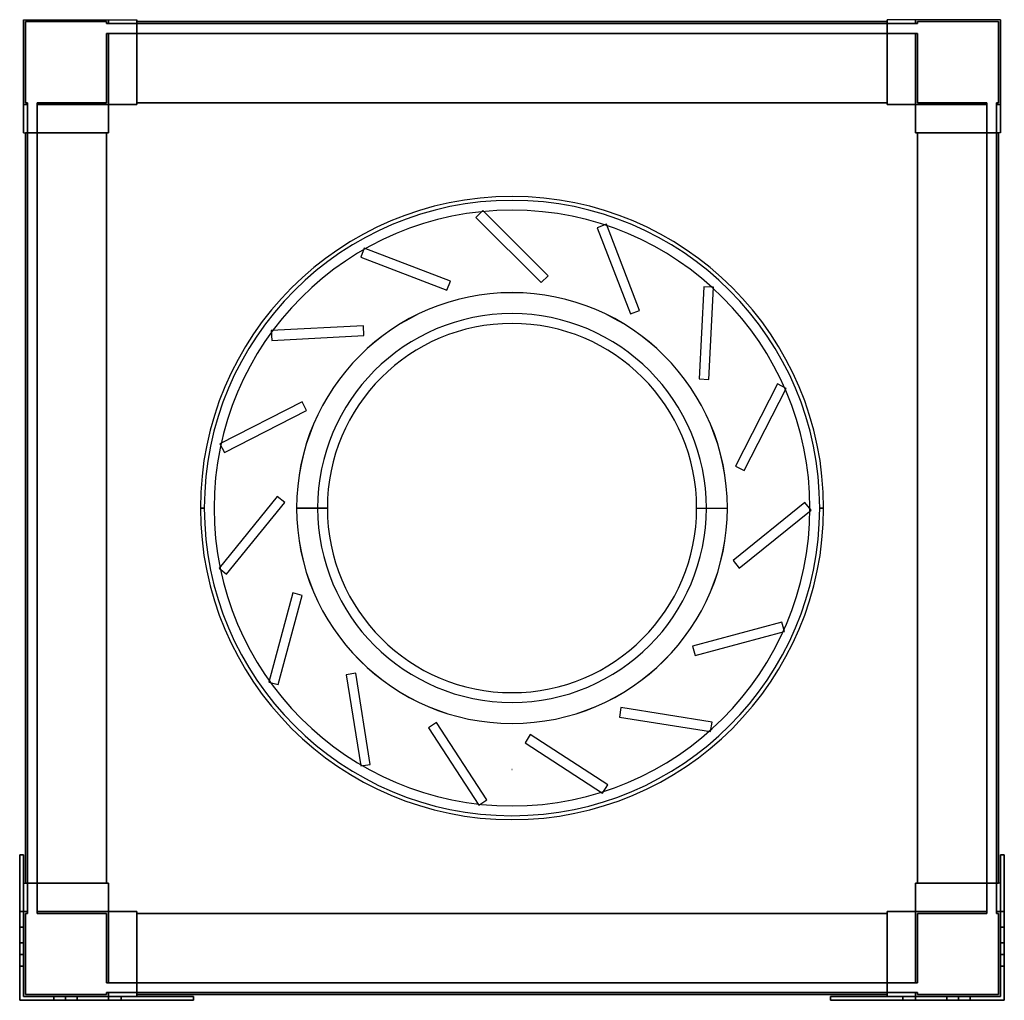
# Model space of a CAD drawing. Header units: millimetres. Extents: x -252 to 252, y -252 to 250.
import ezdxf

# ---------------------------------------------------------------- set-up
doc = ezdxf.new("R2010")
doc.units = ezdxf.units.MM
doc.layers.add('MAIN-1', color=7, linetype='Continuous')

msp = doc.modelspace()

# ---------------------------------------------------------------- linework, layer by layer
at = {"layer": 'MAIN-1'}
for p, q in [((-250, 250), (-250, 206.5)), ((-250, 250), (-206.5, 250)), ((-250, 250), (-206.5, 250)), ((-250, 206.5), (-250, 250)), ((-250, 250), (-250, 250)), ((-250, 250), (-250, 192)), ((-250, 250), (-192, 250)), ((-250, 192), (-250, 250)), ((-250, 250), (-250, 250)), ((-250, 250), (-192, 250)), ((-249, 249), (-207.5, 249)), ((-249, 249), (-249, 249)), ((-207.5, 249), (-249, 249)), ((-249, 207.5), (-249, 249)), ((-249, 249), (-249, 207.5)), ((-207.5, 248), (-207.5, 249)), ((-207.5, 249), (-207.5, 248)), ((-207.5, 249), (-207.5, 249)), ((-207.5, 248), (-206.5, 248)), ((-207.5, 248), (-207.5, 248)), ((-206.5, 248), (-207.5, 248)), ((-206.5, 248), (-206.5, 250)), ((-206.5, 250), (-192, 250)), ((-206.5, 248), (-206.5, 250)), ((-206.5, 250), (-206.5, 248)), ((-206.5, 250), (-206.5, 250)), ((-206.5, 250), (-206.5, 248)), ((-206.5, 250), (-192, 250)), ((-206.5, 250), (-206.5, 250)), ((-206.5, 248), (-192, 248)), ((-206.5, 248), (-206.5, 248)), ((-206.5, 248), (-206.5, 248)), ((-192, 248), (-206.5, 248)), ((-192, 248), (-192, 250)), ((-192, 250), (-192, 250)), ((-192, 250), (-192, 206.5)), ((-192, 206.5), (-192, 250)), ((-192, 250), (-192, 250)), ((-192, 250), (-192, 248)), ((-192, 249), (-192, 207.5)), ((-192, 249), (-192, 249)), ((-192, 248), (-192, 249)), ((-192, 249), (-192, 248)), ((-192, 249), (-192, 249)), ((-192, 207.5), (-192, 249)), ((-192, 249), (192, 249)), ((-192, 249), (192, 249)), ((192, 249), (-192, 249)), ((192, 249), (-192, 249)), ((-192, 248), (-192, 248)), ((-192, 248), (192, 248)), ((-192, 248), (-192, 248)), ((192, 248), (-192, 248)), ((192, 206.5), (192, 250)), ((192, 250), (192, 250)), ((192, 250), (192, 248)), ((192, 248), (192, 250)), ((192, 250), (192, 250)), ((192, 250), (192, 206.5)), ((206.5, 250), (192, 250)), ((206.5, 250), (192, 250)), ((250, 250), (192, 250)), ((250, 250), (192, 250)), ((192, 248), (192, 249)), ((192, 249), (192, 249)), ((192, 249), (192, 207.5)), ((192, 249), (192, 248)), ((192, 207.5), (192, 249)), ((192, 249), (192, 249)), ((192, 248), (192, 248)), ((206.5, 248), (192, 248)), ((192, 248), (206.5, 248)), ((192, 248), (192, 248)), ((206.5, 250), (206.5, 248)), ((206.5, 248), (206.5, 250)), ((206.5, 250), (206.5, 250)), ((250, 250), (206.5, 250)), ((206.5, 250), (206.5, 248)), ((250, 250), (206.5, 250)), ((206.5, 248), (206.5, 250)), ((206.5, 250), (206.5, 250)), ((206.5, 248), (206.5, 248)), ((207.5, 248), (206.5, 248)), ((206.5, 248), (207.5, 248)), ((206.5, 248), (206.5, 248)), ((207.5, 248), (207.5, 249)), ((207.5, 249), (249, 249)), ((207.5, 249), (207.5, 248)), ((207.5, 249), (207.5, 249)), ((249, 249), (207.5, 249)), ((207.5, 248), (207.5, 248)), ((249, 249), (249, 207.5)), ((249, 207.5), (249, 249)), ((249, 249), (249, 249)), ((250, 250), (250, 206.5)), ((250, 206.5), (250, 250)), ((250, 250), (250, 250)), ((250, 250), (250, 192)), ((250, 192), (250, 250)), ((250, 250), (250, 250)), ((-207.5, 243), (-206.5, 243)), ((-207.5, 243), (-207.5, 243)), ((-206.5, 243), (-207.5, 243)), ((-207.5, 243), (-207.5, 207.5)), ((-207.5, 207.5), (-207.5, 243)), ((-206.5, 243), (-192, 243)), ((-206.5, 243), (-206.5, 243)), ((-206.5, 243), (-206.5, 243)), ((-192, 243), (-206.5, 243)), ((-206.5, 206.5), (-206.5, 243)), ((-206.5, 243), (-206.5, 206.5)), ((-206.5, 206.5), (-206.5, 243)), ((-206.5, 243), (-206.5, 206.5)), ((-192, 206.5), (-192, 243)), ((-192, 243), (-192, 243)), ((-192, 207.5), (-192, 243)), ((-192, 243), (-192, 207.5)), ((-192, 243), (-192, 243)), ((-192, 243), (-192, 206.5)), ((-192, 243), (192, 243)), ((192, 243), (-192, 243)), ((192, 207.5), (192, 243)), ((192, 243), (192, 243)), ((192, 243), (192, 206.5)), ((192, 206.5), (192, 243)), ((192, 243), (192, 243)), ((192, 243), (192, 207.5)), ((192, 243), (206.5, 243)), ((206.5, 243), (192, 243)), ((206.5, 243), (206.5, 243)), ((206.5, 243), (206.5, 243)), ((207.5, 243), (206.5, 243)), ((206.5, 243), (207.5, 243)), ((206.5, 243), (206.5, 206.5)), ((206.5, 206.5), (206.5, 243)), ((206.5, 243), (206.5, 206.5)), ((206.5, 206.5), (206.5, 243)), ((207.5, 243), (207.5, 243)), ((207.5, 207.5), (207.5, 243)), ((207.5, 243), (207.5, 207.5)), ((-249, 207.5), (-249, 207.5)), ((-248, 207.5), (-249, 207.5)), ((-249, 207.5), (-248, 207.5)), ((-248, 207.5), (-248, 207.5)), ((-248, 206.5), (-248, 207.5)), ((-248, 207.5), (-248, 206.5)), ((-207.5, 207.5), (-243, 207.5)), ((-243, 206.5), (-243, 207.5)), ((-243, 207.5), (-243, 206.5)), ((-243, 207.5), (-207.5, 207.5)), ((-243, 207.5), (-243, 207.5)), ((-207.5, 207.5), (-207.5, 207.5)), ((-192, 207.5), (192, 207.5)), ((-192, 206.5), (-192, 207.5)), ((-192, 207.5), (-192, 206.5)), ((192, 207.5), (-192, 207.5)), ((-192, 207.5), (-192, 207.5)), ((-192, 207.5), (-192, 207.5)), ((192, 207.5), (-192, 207.5)), ((-192, 207.5), (192, 207.5)), ((-192, 207.5), (-192, 206.5)), ((192, 207.5), (-192, 207.5)), ((-192, 207.5), (192, 207.5)), ((-192, 206.5), (-192, 207.5)), ((-192, 207.5), (-192, 207.5)), ((192, 207.5), (-192, 207.5)), ((-192, 207.5), (-192, 207.5)), ((-192, 207.5), (192, 207.5)), ((192, 207.5), (192, 206.5)), ((192, 206.5), (192, 207.5)), ((192, 207.5), (192, 207.5)), ((192, 207.5), (192, 207.5)), ((192, 206.5), (192, 207.5)), ((192, 207.5), (192, 206.5)), ((192, 207.5), (192, 207.5)), ((192, 207.5), (192, 207.5)), ((243, 207.5), (207.5, 207.5)), ((207.5, 207.5), (207.5, 207.5)), ((207.5, 207.5), (243, 207.5)), ((243, 207.5), (243, 206.5)), ((243, 206.5), (243, 207.5)), ((243, 207.5), (243, 207.5)), ((249, 207.5), (248, 207.5)), ((248, 206.5), (248, 207.5)), ((248, 207.5), (248, 206.5)), ((248, 207.5), (249, 207.5)), ((248, 207.5), (248, 207.5)), ((249, 207.5), (249, 207.5)), ((-250, 206.5), (-248, 206.5)), ((-248, 206.5), (-250, 206.5)), ((-250, 192), (-250, 206.5)), ((-250, 206.5), (-248, 206.5)), ((-250, 206.5), (-250, 206.5)), ((-248, 206.5), (-250, 206.5)), ((-250, 206.5), (-250, 206.5)), ((-250, 206.5), (-250, 192)), ((-248, 192), (-248, 206.5)), ((-248, 206.5), (-248, 206.5)), ((-248, 206.5), (-248, 206.5)), ((-248, 206.5), (-248, 192)), ((-243, 206.5), (-206.5, 206.5)), ((-243, 206.5), (-206.5, 206.5)), ((-243, 192), (-243, 206.5)), ((-243, 206.5), (-243, 206.5)), ((-243, 206.5), (-243, 206.5)), ((-243, 206.5), (-243, 192)), ((-206.5, 206.5), (-243, 206.5)), ((-206.5, 206.5), (-243, 206.5)), ((-206.5, 206.5), (-192, 206.5)), ((-206.5, 192), (-206.5, 206.5)), ((-206.5, 206.5), (-206.5, 192)), ((-192, 206.5), (-206.5, 206.5)), ((-206.5, 206.5), (-206.5, 206.5)), ((-206.5, 192), (-206.5, 206.5)), ((-206.5, 206.5), (-206.5, 206.5)), ((-206.5, 206.5), (-206.5, 192)), ((-206.5, 206.5), (-192, 206.5)), ((-206.5, 206.5), (-192, 206.5)), ((-206.5, 206.5), (-206.5, 192)), ((-192, 206.5), (-206.5, 206.5)), ((-206.5, 206.5), (-192, 206.5)), ((-206.5, 192), (-206.5, 206.5)), ((-206.5, 206.5), (-206.5, 206.5)), ((-206.5, 206.5), (-206.5, 192)), ((-206.5, 206.5), (-192, 206.5)), ((-206.5, 206.5), (-206.5, 206.5)), ((-206.5, 206.5), (-206.5, 206.5)), ((-206.5, 206.5), (-206.5, 206.5)), ((-206.5, 206.5), (-192, 206.5)), ((-206.5, 192), (-206.5, 206.5)), ((-192, 206.5), (-192, 206.5)), ((-192, 206.5), (-192, 206.5)), ((-192, 206.5), (-192, 206.5)), ((-192, 206.5), (-192, 206.5)), ((192, 206.5), (206.5, 206.5)), ((206.5, 206.5), (192, 206.5)), ((192, 206.5), (192, 206.5)), ((192, 206.5), (192, 206.5)), ((206.5, 206.5), (192, 206.5)), ((206.5, 206.5), (192, 206.5)), ((206.5, 206.5), (192, 206.5)), ((192, 206.5), (206.5, 206.5)), ((192, 206.5), (192, 206.5)), ((206.5, 206.5), (192, 206.5)), ((192, 206.5), (192, 206.5)), ((206.5, 206.5), (192, 206.5)), ((206.5, 206.5), (206.5, 192)), ((206.5, 192), (206.5, 206.5)), ((206.5, 206.5), (206.5, 206.5)), ((206.5, 206.5), (206.5, 206.5)), ((206.5, 206.5), (206.5, 192)), ((206.5, 192), (206.5, 206.5)), ((206.5, 192), (206.5, 206.5)), ((206.5, 206.5), (206.5, 192)), ((206.5, 206.5), (206.5, 206.5)), ((206.5, 192), (206.5, 206.5)), ((206.5, 206.5), (206.5, 206.5)), ((243, 206.5), (206.5, 206.5)), ((243, 206.5), (206.5, 206.5)), ((206.5, 206.5), (206.5, 206.5)), ((206.5, 206.5), (243, 206.5)), ((206.5, 206.5), (243, 206.5)), ((206.5, 206.5), (206.5, 206.5)), ((206.5, 206.5), (206.5, 192)), ((243, 192), (243, 206.5)), ((243, 206.5), (243, 206.5)), ((243, 206.5), (243, 206.5)), ((243, 206.5), (243, 192)), ((250, 206.5), (248, 206.5)), ((250, 206.5), (248, 206.5)), ((248, 192), (248, 206.5)), ((248, 206.5), (248, 206.5)), ((248, 206.5), (248, 206.5)), ((248, 206.5), (248, 192)), ((248, 206.5), (250, 206.5)), ((248, 206.5), (250, 206.5)), ((250, 192), (250, 206.5)), ((250, 206.5), (250, 206.5)), ((250, 206.5), (250, 206.5)), ((250, 206.5), (250, 192)), ((-250, 192), (-206.5, 192)), ((-250, 192), (-250, 192)), ((-250, 192), (-248, 192)), ((-250, 192), (-248, 192)), ((-250, 192), (-250, 192)), ((-250, 192), (-206.5, 192)), ((-248, 192), (-249, 192)), ((-249, 192), (-249, 192)), ((-249, 192), (-207.5, 192)), ((-249, 192), (-249, -192)), ((-207.5, 192), (-249, 192)), ((-249, -192), (-249, 192)), ((-249, 192), (-249, 192)), ((-249, 192), (-248, 192)), ((-249, 192), (-249, -192)), ((-249, -192), (-249, 192)), ((-248, 192), (-248, 192)), ((-248, 192), (-248, -192)), ((-248, 192), (-248, 192)), ((-248, -192), (-248, 192)), ((-207.5, 192), (-243, 192)), ((-243, 192), (-243, 192)), ((-243, 192), (-206.5, 192)), ((-243, 192), (-206.5, 192)), ((-243, 192), (-243, 192)), ((-243, 192), (-207.5, 192)), ((-243, -192), (-243, 192)), ((-243, 192), (-243, -192)), ((-207.5, 192), (-206.5, 192)), ((-207.5, -192), (-207.5, 192)), ((-207.5, 192), (-207.5, -192)), ((-206.5, 192), (-207.5, 192)), ((-207.5, 192), (-207.5, 192)), ((-207.5, 192), (-207.5, 192)), ((-207.5, -192), (-207.5, 192)), ((-207.5, 192), (-207.5, -192)), ((-207.5, 192), (-207.5, -192)), ((-206.5, 192), (-207.5, 192)), ((-207.5, 192), (-206.5, 192)), ((-207.5, -192), (-207.5, 192)), ((-207.5, 192), (-207.5, 192)), ((-207.5, 192), (-207.5, -192)), ((-207.5, 192), (-207.5, 192)), ((-207.5, -192), (-207.5, 192)), ((-206.5, 192), (-206.5, 192)), ((-206.5, 192), (-206.5, 192)), ((-206.5, 192), (-206.5, 192)), ((-206.5, 192), (-206.5, 192)), ((206.5, 192), (207.5, 192)), ((207.5, 192), (206.5, 192)), ((206.5, 192), (206.5, 192)), ((206.5, 192), (206.5, 192)), ((243, 192), (206.5, 192)), ((250, 192), (206.5, 192)), ((207.5, 192), (206.5, 192)), ((206.5, 192), (207.5, 192)), ((206.5, 192), (206.5, 192)), ((243, 192), (206.5, 192)), ((206.5, 192), (206.5, 192)), ((250, 192), (206.5, 192)), ((207.5, 192), (207.5, -192)), ((207.5, -192), (207.5, 192)), ((207.5, 192), (207.5, 192)), ((243, 192), (207.5, 192)), ((207.5, 192), (207.5, 192)), ((207.5, 192), (249, 192)), ((207.5, 192), (207.5, -192)), ((207.5, -192), (207.5, 192)), ((207.5, 192), (207.5, -192)), ((207.5, 192), (207.5, 192)), ((207.5, 192), (243, 192)), ((207.5, -192), (207.5, 192)), ((207.5, -192), (207.5, 192)), ((207.5, 192), (207.5, -192)), ((249, 192), (207.5, 192)), ((207.5, 192), (207.5, 192)), ((243, 192), (243, 192)), ((243, 192), (243, 192)), ((243, -192), (243, 192)), ((243, 192), (243, -192)), ((249, 192), (248, 192)), ((248, 192), (248, 192)), ((250, 192), (248, 192)), ((248, 192), (248, -192)), ((248, -192), (248, 192)), ((248, 192), (249, 192)), ((248, 192), (248, 192)), ((250, 192), (248, 192)), ((249, 192), (249, 192)), ((249, 192), (249, -192)), ((249, -192), (249, 192)), ((249, 192), (249, -192)), ((249, -192), (249, 192)), ((249, 192), (249, 192)), ((250, 192), (250, 192)), ((250, 192), (250, 192)), ((-14.94, 152.35), (-18.47, 148.81)), ((-14.94, 152.35), (-18.47, 148.81)), ((18.47, 118.94), (-14.94, 152.35)), ((-14.94, 152.35), (-14.94, 152.35)), ((18.47, 118.94), (-14.94, 152.35)), ((-18.47, 148.81), (14.94, 115.4)), ((-18.47, 148.81), (-18.47, 148.81)), ((-18.47, 148.81), (14.94, 115.4)), ((48.32, 145.25), (43.65, 143.46)), ((48.32, 145.25), (43.65, 143.46)), ((43.65, 143.46), (60.58, 99.35)), ((43.65, 143.46), (43.65, 143.46)), ((43.65, 143.46), (60.58, 99.35)), ((65.25, 101.14), (48.32, 145.25)), ((48.32, 145.25), (48.32, 145.25)), ((65.25, 101.14), (48.32, 145.25)), ((-75.61, 133.1), (-77.4, 128.43)), ((-75.61, 133.1), (-77.4, 128.43)), ((-31.5, 116.17), (-75.61, 133.1)), ((-75.61, 133.1), (-75.61, 133.1)), ((-31.5, 116.17), (-75.61, 133.1)), ((-77.4, 128.43), (-33.29, 111.5)), ((-77.4, 128.43), (-77.4, 128.43)), ((-77.4, 128.43), (-33.29, 111.5)), ((-33.29, 111.5), (-31.5, 116.17)), ((-33.29, 111.5), (-31.5, 116.17)), ((-31.5, 116.17), (-31.5, 116.17)), ((14.94, 115.4), (18.47, 118.94)), ((14.94, 115.4), (18.47, 118.94)), ((18.47, 118.94), (18.47, 118.94)), ((-33.29, 111.5), (-33.29, 111.5)), ((14.94, 115.4), (14.94, 115.4)), ((98.23, 113.3), (95.76, 66.12)), ((98.23, 113.3), (95.76, 66.12)), ((103.22, 113.04), (98.23, 113.3)), ((98.23, 113.3), (98.23, 113.3)), ((103.22, 113.04), (98.23, 113.3)), ((100.75, 65.86), (103.22, 113.04)), ((100.75, 65.86), (103.22, 113.04)), ((103.22, 113.04), (103.22, 113.04)), ((0, 110.26), (0, 110.26)), ((0, 110.26), (0, 110.26)), ((60.58, 99.35), (65.25, 101.14)), ((60.58, 99.35), (65.25, 101.14)), ((65.25, 101.14), (65.25, 101.14)), ((60.58, 99.35), (60.58, 99.35)), ((-76.03, 93.31), (-123.21, 90.84)), ((-76.03, 93.31), (-123.21, 90.84)), ((-123.21, 90.84), (-122.95, 85.85)), ((-123.21, 90.84), (-123.21, 90.84)), ((-123.21, 90.84), (-122.95, 85.85)), ((-75.77, 88.32), (-76.03, 93.31)), ((-76.03, 93.31), (-76.03, 93.31)), ((-75.77, 88.32), (-76.03, 93.31)), ((-122.95, 85.85), (-75.77, 88.32)), ((-122.95, 85.85), (-75.77, 88.32)), ((-122.95, 85.85), (-122.95, 85.85)), ((-75.77, 88.32), (-75.77, 88.32)), ((95.76, 66.12), (100.75, 65.86)), ((95.76, 66.12), (95.76, 66.12)), ((95.76, 66.12), (100.75, 65.86)), ((100.75, 65.86), (100.75, 65.86)), ((135.82, 63.55), (114.37, 21.45)), ((135.82, 63.55), (114.37, 21.45)), ((118.82, 19.18), (140.28, 61.28)), ((118.82, 19.18), (140.28, 61.28)), ((140.28, 61.28), (135.82, 63.55)), ((135.82, 63.55), (135.82, 63.55)), ((140.28, 61.28), (135.82, 63.55)), ((140.28, 61.28), (140.28, 61.28)), ((-107.41, 54.32), (-149.51, 32.87)), ((-107.41, 54.32), (-149.51, 32.87)), ((-105.14, 49.87), (-107.41, 54.32)), ((-107.41, 54.32), (-107.41, 54.32)), ((-105.14, 49.87), (-107.41, 54.32)), ((-147.24, 28.42), (-105.14, 49.87)), ((-147.24, 28.42), (-105.14, 49.87)), ((-105.14, 49.87), (-105.14, 49.87)), ((-149.51, 32.87), (-147.24, 28.42)), ((-149.51, 32.87), (-149.51, 32.87)), ((-149.51, 32.87), (-147.24, 28.42)), ((-147.24, 28.42), (-147.24, 28.42)), ((114.37, 21.45), (118.82, 19.18)), ((114.37, 21.45), (114.37, 21.45)), ((114.37, 21.45), (118.82, 19.18)), ((118.82, 19.18), (118.82, 19.18)), ((-120.22, 5.94), (-149.95, -30.78)), ((-120.22, 5.94), (-149.95, -30.78)), ((-116.33, 2.79), (-120.22, 5.94)), ((-120.22, 5.94), (-120.22, 5.94)), ((-116.33, 2.79), (-120.22, 5.94)), ((-159.5, 0), (-157.5, 0)), ((-159.5, 0), (-157.5, 0)), ((-157.5, 0), (-157.5, 0)), ((-157.5, 0), (-157.5, 0)), ((-157.5, 0), (-157.5, 0)), ((-152.5, 0), (-152.5, 0)), ((-152.5, 0), (-152.5, 0)), ((-146.07, -33.93), (-116.33, 2.79)), ((-146.07, -33.93), (-116.33, 2.79)), ((-116.33, 2.79), (-116.33, 2.79)), ((-94.51, 0), (-110.26, 0)), ((-110.25, 0), (-110.25, 0)), ((-110.24, 0), (-110.24, 0)), ((-99.51, 0), (-110.24, 0)), ((94.51, 0), (110.26, 0)), ((99.51, 0), (110.24, 0)), ((110.24, 0), (110.24, 0)), ((110.25, 0), (110.25, 0)), ((149.93, 2.82), (113.21, -26.92)), ((149.93, 2.82), (113.21, -26.92)), ((153.07, -1.07), (149.93, 2.82)), ((149.93, 2.82), (149.93, 2.82)), ((153.07, -1.07), (149.93, 2.82)), ((152.5, 0), (152.5, 0)), ((152.5, 0), (152.5, 0)), ((159.5, 0), (157.5, 0)), ((157.5, 0), (157.5, 0)), ((157.5, 0), (157.5, 0)), ((157.5, 0), (159.5, 0)), ((157.5, 0), (157.5, 0)), ((-157.5, 0), (-159.5, 0)), ((-159.5, 0), (-157.5, 0)), ((-157.5, 0), (-157.5, 0)), ((-157.5, 0), (-157.5, 0)), ((-157.5, 0), (-157.5, 0)), ((-152.5, 0), (-152.5, 0)), ((-152.5, 0), (-152.5, 0)), ((-110.26, 0), (-94.51, 0)), ((-110.25, 0), (-110.25, 0)), ((-110.24, 0), (-99.51, 0)), ((-110.24, 0), (-110.24, 0)), ((94.51, 0), (110.26, 0)), ((99.51, 0), (110.24, 0)), ((110.24, 0), (110.24, 0)), ((110.25, 0), (110.25, 0)), ((116.35, -30.8), (153.07, -1.07)), ((116.35, -30.8), (153.07, -1.07)), ((152.5, 0), (152.5, 0)), ((152.5, 0), (152.5, 0)), ((153.07, -1.07), (153.07, -1.07)), ((157.5, 0), (159.5, 0)), ((157.5, 0), (157.5, 0)), ((157.5, 0), (157.5, 0)), ((159.5, 0), (157.5, 0)), ((157.5, 0), (157.5, 0)), ((113.21, -26.92), (116.35, -30.8)), ((113.21, -26.92), (113.21, -26.92)), ((113.21, -26.92), (116.35, -30.8)), ((-149.95, -30.78), (-146.07, -33.93)), ((-149.95, -30.78), (-149.95, -30.78)), ((-149.95, -30.78), (-146.07, -33.93)), ((-146.07, -33.93), (-146.07, -33.93)), ((116.35, -30.8), (116.35, -30.8)), ((-112.24, -43.47), (-124.47, -89.11)), ((-112.24, -43.47), (-124.47, -89.11)), ((-119.64, -90.4), (-107.41, -44.76)), ((-119.64, -90.4), (-107.41, -44.76)), ((-107.41, -44.76), (-112.24, -43.47)), ((-112.24, -43.47), (-112.24, -43.47)), ((-107.41, -44.76), (-112.24, -43.47)), ((-107.41, -44.76), (-107.41, -44.76)), ((138.11, -58.41), (92.47, -70.64)), ((138.11, -58.41), (92.47, -70.64)), ((139.41, -63.24), (138.11, -58.41)), ((138.11, -58.41), (138.11, -58.41)), ((139.41, -63.24), (138.11, -58.41)), ((93.77, -75.47), (139.41, -63.24)), ((93.77, -75.47), (139.41, -63.24)), ((139.41, -63.24), (139.41, -63.24)), ((92.47, -70.64), (93.77, -75.47)), ((92.47, -70.64), (92.47, -70.64)), ((92.47, -70.64), (93.77, -75.47)), ((93.77, -75.47), (93.77, -75.47)), ((-79.92, -84.58), (-84.85, -85.36)), ((-79.92, -84.58), (-84.85, -85.36)), ((-84.85, -85.36), (-77.46, -132.03)), ((-84.85, -85.36), (-84.85, -85.36)), ((-84.85, -85.36), (-77.46, -132.03)), ((-72.52, -131.25), (-79.92, -84.58)), ((-79.92, -84.58), (-79.92, -84.58)), ((-72.52, -131.25), (-79.92, -84.58)), ((-124.47, -89.11), (-119.64, -90.4)), ((-124.47, -89.11), (-124.47, -89.11)), ((-124.47, -89.11), (-119.64, -90.4)), ((-119.64, -90.4), (-119.64, -90.4)), ((55.75, -102.14), (54.96, -107.08)), ((55.75, -102.14), (54.96, -107.08)), ((102.41, -109.53), (55.75, -102.14)), ((55.75, -102.14), (55.75, -102.14)), ((102.41, -109.53), (55.75, -102.14)), ((-38.6, -109.77), (-42.8, -112.5)), ((-38.6, -109.77), (-42.8, -112.5)), ((-12.87, -149.4), (-38.6, -109.77)), ((-38.6, -109.77), (-38.6, -109.77)), ((-12.87, -149.4), (-38.6, -109.77)), ((0, -110.26), (0, -110.26)), ((0, -110.26), (0, -110.26)), ((54.96, -107.08), (101.63, -114.47)), ((54.96, -107.08), (54.96, -107.08)), ((54.96, -107.08), (101.63, -114.47)), ((101.63, -114.47), (102.41, -109.53)), ((101.63, -114.47), (102.41, -109.53)), ((102.41, -109.53), (102.41, -109.53)), ((-42.8, -112.5), (-17.06, -152.12)), ((-42.8, -112.5), (-42.8, -112.5)), ((-42.8, -112.5), (-17.06, -152.12)), ((101.63, -114.47), (101.63, -114.47)), ((9.38, -115.99), (6.66, -120.18)), ((9.38, -115.99), (6.66, -120.18)), ((6.66, -120.18), (46.29, -145.91)), ((6.66, -120.18), (6.66, -120.18)), ((6.66, -120.18), (46.29, -145.91)), ((49.01, -141.72), (9.38, -115.99)), ((9.38, -115.99), (9.38, -115.99)), ((49.01, -141.72), (9.38, -115.99)), ((-77.46, -132.03), (-72.52, -131.25)), ((-77.46, -132.03), (-72.52, -131.25)), ((-77.46, -132.03), (-77.46, -132.03)), ((-72.52, -131.25), (-72.52, -131.25)), ((0, -133.88), (0, -133.88)), ((0, -133.88), (0, -133.88)), ((0, -133.88), (0, -133.88)), ((0, -133.88), (0, -133.88)), ((0, -133.88), (0, -133.88)), ((0, -133.88), (0, -133.88)), ((46.29, -145.91), (49.01, -141.72)), ((46.29, -145.91), (49.01, -141.72)), ((46.29, -145.91), (46.29, -145.91)), ((49.01, -141.72), (49.01, -141.72)), ((-17.06, -152.12), (-12.87, -149.4)), ((-17.06, -152.12), (-12.87, -149.4)), ((-12.87, -149.4), (-12.87, -149.4)), ((-17.06, -152.12), (-17.06, -152.12)), ((-252, -177.5), (-252, -214.5)), ((-250, -177.5), (-252, -177.5)), ((-252, -177.5), (-252, -177.5)), ((-252, -206.5), (-252, -177.5)), ((-252, -177.5), (-250, -177.5)), ((-252, -177.5), (-250, -177.5)), ((-252, -214.5), (-252, -177.5)), ((-252, -177.5), (-252, -177.5)), ((-252, -177.5), (-252, -206.5)), ((-250, -177.5), (-252, -177.5)), ((-250, -214.5), (-250, -177.5)), ((-250, -177.5), (-250, -177.5)), ((-250, -177.5), (-250, -192)), ((-250, -192), (-250, -177.5)), ((-250, -177.5), (-250, -177.5)), ((-250, -177.5), (-250, -214.5)), ((250, -192), (250, -177.5)), ((250, -177.5), (250, -177.5)), ((250, -177.5), (250, -214.5)), ((252, -177.5), (250, -177.5)), ((250, -177.5), (252, -177.5)), ((250, -214.5), (250, -177.5)), ((250, -177.5), (250, -177.5)), ((250, -177.5), (250, -192)), ((250, -177.5), (252, -177.5)), ((252, -177.5), (250, -177.5)), ((252, -214.5), (252, -177.5)), ((252, -177.5), (252, -177.5)), ((252, -177.5), (252, -206.5)), ((252, -177.5), (252, -214.5)), ((252, -177.5), (252, -177.5)), ((252, -206.5), (252, -177.5)), ((-250, -192), (-250, -192)), ((-250, -250), (-250, -192)), ((-250, -192), (-206.5, -192)), ((-250, -192), (-250, -250)), ((-250, -192), (-250, -192)), ((-250, -192), (-248, -192)), ((-250, -192), (-248, -192)), ((-250, -192), (-206.5, -192)), ((-248, -192), (-249, -192)), ((-249, -192), (-249, -192)), ((-249, -192), (-207.5, -192)), ((-249, -192), (-249, -192)), ((-207.5, -192), (-249, -192)), ((-249, -192), (-248, -192)), ((-248, -192), (-248, -192)), ((-248, -192), (-248, -206.5)), ((-248, -206.5), (-248, -192)), ((-248, -192), (-248, -192)), ((-243, -192), (-206.5, -192)), ((-243, -192), (-243, -192)), ((-243, -192), (-207.5, -192)), ((-207.5, -192), (-243, -192)), ((-243, -192), (-243, -192)), ((-243, -192), (-206.5, -192)), ((-243, -192), (-243, -206.5)), ((-243, -206.5), (-243, -192)), ((-206.5, -192), (-207.5, -192)), ((-207.5, -192), (-206.5, -192)), ((-207.5, -192), (-207.5, -192)), ((-207.5, -192), (-207.5, -192)), ((-207.5, -192), (-206.5, -192)), ((-206.5, -192), (-207.5, -192)), ((-207.5, -192), (-207.5, -192)), ((-207.5, -192), (-207.5, -192)), ((-206.5, -206.5), (-206.5, -192)), ((-206.5, -206.5), (-206.5, -192)), ((-206.5, -192), (-206.5, -206.5)), ((-206.5, -192), (-206.5, -192)), ((-206.5, -206.5), (-206.5, -192)), ((-206.5, -192), (-206.5, -206.5)), ((-206.5, -206.5), (-206.5, -192)), ((-206.5, -192), (-206.5, -192)), ((-206.5, -192), (-206.5, -192)), ((-206.5, -192), (-206.5, -206.5)), ((-206.5, -192), (-206.5, -192)), ((-206.5, -192), (-206.5, -206.5)), ((250, -192), (206.5, -192)), ((206.5, -206.5), (206.5, -192)), ((207.5, -192), (206.5, -192)), ((206.5, -192), (206.5, -206.5)), ((206.5, -192), (207.5, -192)), ((206.5, -206.5), (206.5, -192)), ((206.5, -192), (206.5, -192)), ((206.5, -192), (206.5, -206.5)), ((243, -192), (206.5, -192)), ((206.5, -192), (207.5, -192)), ((206.5, -206.5), (206.5, -192)), ((207.5, -192), (206.5, -192)), ((206.5, -192), (206.5, -206.5)), ((206.5, -192), (206.5, -192)), ((206.5, -206.5), (206.5, -192)), ((206.5, -192), (206.5, -192)), ((206.5, -192), (206.5, -206.5)), ((243, -192), (206.5, -192)), ((250, -192), (206.5, -192)), ((206.5, -192), (206.5, -192)), ((207.5, -192), (207.5, -192)), ((207.5, -192), (243, -192)), ((207.5, -192), (207.5, -192)), ((243, -192), (207.5, -192)), ((207.5, -192), (207.5, -192)), ((207.5, -192), (249, -192)), ((207.5, -192), (207.5, -192)), ((249, -192), (207.5, -192)), ((243, -192), (243, -192)), ((243, -192), (243, -192)), ((243, -192), (243, -206.5)), ((243, -206.5), (243, -192)), ((248, -206.5), (248, -192)), ((250, -192), (248, -192)), ((249, -192), (248, -192)), ((248, -192), (248, -192)), ((248, -192), (249, -192)), ((248, -192), (248, -192)), ((248, -192), (248, -206.5)), ((250, -192), (248, -192)), ((249, -192), (249, -192)), ((249, -192), (249, -192)), ((250, -192), (250, -250)), ((250, -192), (250, -192)), ((250, -192), (250, -192)), ((250, -250), (250, -192)), ((-250, -206.5), (-252, -206.5)), ((-252, -206.5), (-252, -252)), ((-252, -206.5), (-252, -206.5)), ((-252, -206.5), (-252, -206.5)), ((-252, -252), (-252, -206.5)), ((-252, -206.5), (-250, -206.5)), ((-248, -206.5), (-252, -206.5)), ((-248, -206.5), (-252, -206.5)), ((-250, -206.5), (-250, -250)), ((-250, -206.5), (-250, -206.5)), ((-250, -250), (-250, -206.5)), ((-250, -206.5), (-250, -206.5)), ((-250, -250), (-250, -206.5)), ((-250, -206.5), (-250, -250)), ((-250, -206.5), (-248, -206.5)), ((-250, -206.5), (-248, -206.5)), ((-248, -207.5), (-248, -206.5)), ((-248, -206.5), (-248, -206.5)), ((-248, -206.5), (-248, -206.5)), ((-248, -206.5), (-248, -207.5)), ((-243, -206.5), (-243, -207.5)), ((-243, -206.5), (-206.5, -206.5)), ((-243, -206.5), (-206.5, -206.5)), ((-243, -207.5), (-243, -206.5)), ((-243, -206.5), (-243, -206.5)), ((-243, -206.5), (-243, -206.5)), ((-206.5, -206.5), (-243, -206.5)), ((-206.5, -206.5), (-243, -206.5)), ((-206.5, -206.5), (-192, -206.5)), ((-192, -206.5), (-206.5, -206.5)), ((-206.5, -206.5), (-192, -206.5)), ((-206.5, -206.5), (-206.5, -206.5)), ((-206.5, -206.5), (-192, -206.5)), ((-206.5, -206.5), (-192, -206.5)), ((-192, -206.5), (-206.5, -206.5)), ((-206.5, -206.5), (-206.5, -206.5)), ((-206.5, -206.5), (-206.5, -206.5)), ((-206.5, -206.5), (-192, -206.5)), ((-206.5, -206.5), (-206.5, -243)), ((-206.5, -243), (-206.5, -206.5)), ((-206.5, -206.5), (-206.5, -206.5)), ((-206.5, -206.5), (-206.5, -243)), ((-206.5, -243), (-206.5, -206.5)), ((-206.5, -206.5), (-206.5, -206.5)), ((-206.5, -206.5), (-206.5, -206.5)), ((-206.5, -206.5), (-192, -206.5)), ((-192, -250), (-192, -206.5)), ((-192, -206.5), (-192, -206.5)), ((-192, -206.5), (-192, -207.5)), ((-192, -207.5), (-192, -206.5)), ((-192, -206.5), (-192, -207.5)), ((-192, -206.5), (-192, -206.5)), ((-192, -243), (-192, -206.5)), ((-192, -207.5), (-192, -206.5)), ((-192, -206.5), (-192, -206.5)), ((-192, -206.5), (-192, -243)), ((-192, -206.5), (-192, -250)), ((-192, -206.5), (-192, -206.5)), ((192, -250), (192, -206.5)), ((192, -206.5), (192, -206.5)), ((192, -206.5), (192, -207.5)), ((206.5, -206.5), (192, -206.5)), ((206.5, -206.5), (192, -206.5)), ((192, -206.5), (206.5, -206.5)), ((192, -207.5), (192, -206.5)), ((192, -206.5), (192, -206.5)), ((192, -206.5), (192, -243)), ((206.5, -206.5), (192, -206.5)), ((192, -206.5), (206.5, -206.5)), ((192, -207.5), (192, -206.5)), ((192, -206.5), (192, -207.5)), ((206.5, -206.5), (192, -206.5)), ((192, -206.5), (192, -206.5)), ((192, -243), (192, -206.5)), ((192, -206.5), (192, -250)), ((192, -206.5), (192, -206.5)), ((206.5, -206.5), (192, -206.5)), ((206.5, -206.5), (192, -206.5)), ((206.5, -206.5), (206.5, -206.5)), ((206.5, -206.5), (206.5, -206.5)), ((206.5, -206.5), (206.5, -206.5)), ((206.5, -243), (206.5, -206.5)), ((206.5, -206.5), (206.5, -243)), ((206.5, -206.5), (206.5, -206.5)), ((243, -206.5), (206.5, -206.5)), ((206.5, -243), (206.5, -206.5)), ((243, -206.5), (206.5, -206.5)), ((206.5, -206.5), (206.5, -243)), ((206.5, -206.5), (206.5, -206.5)), ((206.5, -206.5), (243, -206.5)), ((206.5, -206.5), (243, -206.5)), ((206.5, -206.5), (206.5, -206.5)), ((243, -207.5), (243, -206.5)), ((243, -206.5), (243, -207.5)), ((243, -206.5), (243, -206.5)), ((243, -206.5), (243, -206.5)), ((248, -206.5), (248, -206.5)), ((248, -206.5), (252, -206.5)), ((250, -206.5), (248, -206.5)), ((250, -206.5), (248, -206.5)), ((248, -207.5), (248, -206.5)), ((248, -206.5), (248, -206.5)), ((252, -206.5), (248, -206.5)), ((248, -206.5), (248, -207.5)), ((250, -206.5), (252, -206.5)), ((250, -206.5), (250, -206.5)), ((252, -206.5), (250, -206.5)), ((250, -206.5), (250, -250)), ((250, -206.5), (250, -206.5)), ((250, -250), (250, -206.5)), ((250, -206.5), (250, -250)), ((250, -250), (250, -206.5)), ((252, -206.5), (252, -206.5)), ((252, -206.5), (252, -206.5)), ((252, -252), (252, -206.5)), ((252, -206.5), (252, -252)), ((-248, -207.5), (-249, -207.5)), ((-249, -207.5), (-249, -249)), ((-249, -207.5), (-249, -207.5)), ((-249, -249), (-249, -207.5)), ((-249, -207.5), (-248, -207.5)), ((-248, -207.5), (-248, -207.5)), ((-207.5, -207.5), (-243, -207.5)), ((-243, -207.5), (-207.5, -207.5)), ((-243, -207.5), (-243, -207.5)), ((-207.5, -243), (-207.5, -207.5)), ((-207.5, -207.5), (-207.5, -243)), ((-207.5, -207.5), (-207.5, -207.5)), ((-192, -207.5), (-192, -207.5)), ((-192, -249), (-192, -207.5)), ((192, -207.5), (-192, -207.5)), ((-192, -207.5), (192, -207.5)), ((-192, -207.5), (-192, -207.5)), ((-192, -243), (-192, -207.5)), ((192, -207.5), (-192, -207.5)), ((-192, -207.5), (192, -207.5)), ((192, -207.5), (-192, -207.5)), ((-192, -207.5), (-192, -207.5)), ((-192, -207.5), (-192, -243)), ((192, -207.5), (-192, -207.5)), ((-192, -207.5), (192, -207.5)), ((-192, -207.5), (-192, -249)), ((-192, -207.5), (-192, -207.5)), ((-192, -207.5), (192, -207.5)), ((192, -207.5), (192, -207.5)), ((192, -207.5), (192, -249)), ((192, -207.5), (192, -207.5)), ((192, -243), (192, -207.5)), ((192, -207.5), (192, -207.5)), ((192, -207.5), (192, -207.5)), ((192, -207.5), (192, -243)), ((192, -249), (192, -207.5)), ((207.5, -207.5), (207.5, -243)), ((243, -207.5), (207.5, -207.5)), ((207.5, -243), (207.5, -207.5)), ((207.5, -207.5), (207.5, -207.5)), ((207.5, -207.5), (243, -207.5)), ((243, -207.5), (243, -207.5)), ((248, -207.5), (249, -207.5)), ((249, -207.5), (248, -207.5)), ((248, -207.5), (248, -207.5)), ((249, -207.5), (249, -249)), ((249, -249), (249, -207.5)), ((249, -207.5), (249, -207.5)), ((-252, -214.5), (-250, -214.5)), ((-252, -252), (-252, -214.5)), ((-250, -214.5), (-252, -214.5)), ((-252, -214.5), (-252, -252)), ((-250, -214.5), (-250, -250)), ((-250, -250), (-250, -214.5)), ((250, -250), (250, -214.5)), ((250, -214.5), (252, -214.5)), ((250, -214.5), (250, -250)), ((252, -214.5), (250, -214.5)), ((252, -214.5), (252, -252)), ((252, -252), (252, -214.5)), ((-252, -222.5), (-252, -228.5)), ((-252, -222.5), (-250, -222.5)), ((-250, -222.5), (-252, -222.5)), ((-252, -222.5), (-252, -222.5)), ((-252, -228.5), (-252, -222.5)), ((-252, -228.5), (-252, -222.5)), ((-250, -222.5), (-252, -222.5)), ((-252, -222.5), (-250, -222.5)), ((-252, -222.5), (-252, -222.5)), ((-252, -222.5), (-252, -228.5)), ((-250, -222.5), (-250, -222.5)), ((-250, -222.5), (-250, -228.5)), ((-250, -222.5), (-250, -228.5)), ((-250, -228.5), (-250, -222.5)), ((-250, -222.5), (-250, -222.5)), ((-250, -222.5), (-250, -228.5)), ((250, -228.5), (250, -222.5)), ((250, -222.5), (250, -222.5)), ((250, -228.5), (250, -222.5)), ((250, -222.5), (252, -222.5)), ((252, -222.5), (250, -222.5)), ((250, -222.5), (250, -222.5)), ((250, -222.5), (250, -228.5)), ((250, -228.5), (250, -222.5)), ((252, -222.5), (250, -222.5)), ((250, -222.5), (252, -222.5)), ((252, -222.5), (252, -228.5)), ((252, -222.5), (252, -222.5)), ((252, -222.5), (252, -228.5)), ((252, -222.5), (252, -228.5)), ((252, -222.5), (252, -222.5)), ((252, -228.5), (252, -222.5)), ((-252, -228.5), (-252, -234.5)), ((-250, -228.5), (-252, -228.5)), ((-252, -228.5), (-250, -228.5)), ((-252, -234.5), (-252, -228.5)), ((-252, -228.5), (-250, -228.5)), ((-252, -234.5), (-252, -228.5)), ((-252, -228.5), (-252, -234.5)), ((-250, -228.5), (-252, -228.5)), ((-250, -234.5), (-250, -228.5)), ((-250, -228.5), (-250, -234.5)), ((-250, -228.5), (-250, -234.5)), ((-250, -234.5), (-250, -228.5)), ((250, -228.5), (250, -234.5)), ((252, -228.5), (250, -228.5)), ((250, -228.5), (252, -228.5)), ((250, -234.5), (250, -228.5)), ((250, -228.5), (252, -228.5)), ((250, -234.5), (250, -228.5)), ((250, -234.5), (250, -228.5)), ((252, -228.5), (250, -228.5)), ((252, -234.5), (252, -228.5)), ((252, -228.5), (252, -234.5)), ((252, -228.5), (252, -234.5)), ((252, -234.5), (252, -228.5)), ((-250, -234.5), (-252, -234.5)), ((-252, -234.5), (-250, -234.5)), ((-252, -234.5), (-250, -234.5)), ((-250, -234.5), (-252, -234.5)), ((-252, -234.5), (-252, -234.5)), ((-252, -234.5), (-252, -234.5)), ((-250, -234.5), (-250, -234.5)), ((-250, -234.5), (-250, -234.5)), ((252, -234.5), (250, -234.5)), ((250, -234.5), (252, -234.5)), ((250, -234.5), (252, -234.5)), ((252, -234.5), (250, -234.5)), ((250, -234.5), (250, -234.5)), ((250, -234.5), (250, -234.5)), ((252, -234.5), (252, -234.5)), ((252, -234.5), (252, -234.5)), ((-207.5, -243), (-206.5, -243)), ((-207.5, -243), (-207.5, -243)), ((-206.5, -243), (-207.5, -243)), ((-206.5, -243), (-192, -243)), ((-206.5, -243), (-206.5, -243)), ((-206.5, -243), (-206.5, -243)), ((-192, -243), (-206.5, -243)), ((-192, -243), (-192, -243)), ((-192, -243), (-192, -243)), ((-192, -243), (192, -243)), ((192, -243), (-192, -243)), ((192, -243), (192, -243)), ((192, -243), (192, -243)), ((192, -243), (206.5, -243)), ((206.5, -243), (192, -243)), ((206.5, -243), (206.5, -243)), ((206.5, -243), (206.5, -243)), ((207.5, -243), (206.5, -243)), ((206.5, -243), (207.5, -243)), ((207.5, -243), (207.5, -243)), ((-200, -252), (-252, -252)), ((-252, -252), (-206.5, -252)), ((-252, -252), (-252, -252)), ((-252, -252), (-200, -252)), ((-252, -252), (-252, -252)), ((-206.5, -252), (-252, -252)), ((-192, -250), (-250, -250)), ((-250, -250), (-200, -250)), ((-250, -250), (-250, -250)), ((-250, -250), (-206.5, -250)), ((-250, -250), (-250, -250)), ((-206.5, -250), (-250, -250)), ((-250, -250), (-250, -250)), ((-206.5, -250), (-250, -250)), ((-250, -250), (-206.5, -250)), ((-250, -250), (-192, -250)), ((-250, -250), (-250, -250)), ((-200, -250), (-250, -250)), ((-249, -249), (-207.5, -249)), ((-249, -249), (-249, -249)), ((-207.5, -249), (-249, -249)), ((-228.5, -250), (-234.5, -250)), ((-234.5, -252), (-234.5, -250)), ((-234.5, -250), (-228.5, -250)), ((-234.5, -250), (-234.5, -252)), ((-234.5, -250), (-234.5, -250)), ((-234.5, -250), (-228.5, -250)), ((-228.5, -250), (-234.5, -250)), ((-234.5, -252), (-234.5, -250)), ((-234.5, -250), (-234.5, -252)), ((-234.5, -250), (-234.5, -250)), ((-234.5, -252), (-228.5, -252)), ((-228.5, -252), (-234.5, -252)), ((-234.5, -252), (-228.5, -252)), ((-234.5, -252), (-234.5, -252)), ((-228.5, -252), (-234.5, -252)), ((-234.5, -252), (-234.5, -252)), ((-228.5, -252), (-228.5, -250)), ((-228.5, -250), (-228.5, -252)), ((-228.5, -250), (-222.5, -250)), ((-228.5, -252), (-228.5, -250)), ((-228.5, -250), (-228.5, -252)), ((-222.5, -250), (-228.5, -250)), ((-222.5, -250), (-228.5, -250)), ((-228.5, -250), (-222.5, -250)), ((-222.5, -252), (-228.5, -252)), ((-228.5, -252), (-222.5, -252)), ((-222.5, -252), (-228.5, -252)), ((-228.5, -252), (-222.5, -252)), ((-222.5, -252), (-222.5, -250)), ((-222.5, -250), (-222.5, -252)), ((-222.5, -250), (-222.5, -250)), ((-222.5, -250), (-222.5, -250)), ((-222.5, -252), (-222.5, -250)), ((-222.5, -250), (-222.5, -252)), ((-222.5, -252), (-222.5, -252)), ((-222.5, -252), (-222.5, -252)), ((-207.5, -249), (-207.5, -248)), ((-207.5, -248), (-206.5, -248)), ((-207.5, -248), (-207.5, -248)), ((-206.5, -248), (-207.5, -248)), ((-207.5, -248), (-207.5, -249)), ((-207.5, -249), (-207.5, -249)), ((-206.5, -248), (-206.5, -248)), ((-206.5, -248), (-206.5, -250)), ((-206.5, -252), (-206.5, -248)), ((-192, -248), (-206.5, -248)), ((-206.5, -248), (-192, -248)), ((-206.5, -248), (-206.5, -252)), ((-206.5, -248), (-206.5, -248)), ((-206.5, -250), (-206.5, -248)), ((-206.5, -250), (-206.5, -250)), ((-206.5, -252), (-206.5, -250)), ((-206.5, -250), (-206.5, -250)), ((-206.5, -250), (-206.5, -252)), ((-163, -252), (-206.5, -252)), ((-206.5, -252), (-206.5, -252)), ((-206.5, -252), (-206.5, -252)), ((-206.5, -252), (-163, -252)), ((-163, -250), (-200, -250)), ((-200, -250), (-200, -252)), ((-200, -250), (-163, -250)), ((-200, -252), (-200, -250)), ((-200, -252), (-163, -252)), ((-163, -252), (-200, -252)), ((-192, -248), (-192, -250)), ((-192, -248), (-192, -249)), ((-192, -248), (-192, -248)), ((-192, -250), (-192, -248)), ((-192, -248), (192, -248)), ((-192, -248), (-192, -248)), ((192, -248), (-192, -248)), ((-192, -249), (-192, -248)), ((-192, -249), (-192, -249)), ((-192, -249), (-192, -249)), ((-192, -249), (192, -249)), ((-192, -249), (192, -249)), ((192, -249), (-192, -249)), ((192, -249), (-192, -249)), ((-192, -250), (-192, -250)), ((-192, -250), (-163, -250)), ((-163, -250), (-192, -250)), ((-192, -250), (-192, -250)), ((-163, -250), (-163, -250)), ((-163, -252), (-163, -250)), ((-163, -250), (-163, -252)), ((-163, -250), (-163, -250)), ((-163, -250), (-163, -252)), ((-163, -252), (-163, -250)), ((-163, -252), (-163, -252)), ((-163, -252), (-163, -252)), ((163, -250), (192, -250)), ((200, -250), (163, -250)), ((163, -250), (163, -250)), ((163, -250), (163, -252)), ((163, -252), (163, -250)), ((192, -250), (163, -250)), ((163, -250), (163, -250)), ((163, -250), (200, -250)), ((163, -252), (163, -250)), ((163, -250), (163, -252)), ((163, -252), (200, -252)), ((163, -252), (163, -252)), ((206.5, -252), (163, -252)), ((200, -252), (163, -252)), ((163, -252), (163, -252)), ((163, -252), (206.5, -252)), ((192, -248), (206.5, -248)), ((192, -248), (192, -250)), ((192, -249), (192, -248)), ((192, -248), (192, -248)), ((192, -250), (192, -248)), ((192, -248), (192, -248)), ((192, -248), (192, -249)), ((206.5, -248), (192, -248)), ((192, -249), (192, -249)), ((192, -249), (192, -249)), ((192, -250), (192, -250)), ((250, -250), (192, -250)), ((192, -250), (250, -250)), ((192, -250), (192, -250)), ((200, -250), (250, -250)), ((200, -252), (200, -250)), ((250, -250), (200, -250)), ((200, -250), (200, -252)), ((252, -252), (200, -252)), ((200, -252), (252, -252)), ((206.5, -248), (206.5, -248)), ((206.5, -248), (206.5, -252)), ((206.5, -250), (206.5, -248)), ((207.5, -248), (206.5, -248)), ((206.5, -248), (206.5, -248)), ((206.5, -248), (206.5, -250)), ((206.5, -252), (206.5, -248)), ((206.5, -248), (207.5, -248)), ((206.5, -250), (250, -250)), ((206.5, -250), (206.5, -250)), ((250, -250), (206.5, -250)), ((206.5, -250), (206.5, -252)), ((206.5, -250), (206.5, -250)), ((250, -250), (206.5, -250)), ((206.5, -250), (250, -250)), ((206.5, -252), (206.5, -250)), ((206.5, -252), (252, -252)), ((206.5, -252), (206.5, -252)), ((252, -252), (206.5, -252)), ((206.5, -252), (206.5, -252)), ((207.5, -249), (207.5, -248)), ((207.5, -248), (207.5, -248)), ((207.5, -248), (207.5, -249)), ((249, -249), (207.5, -249)), ((207.5, -249), (249, -249)), ((207.5, -249), (207.5, -249)), ((228.5, -250), (222.5, -250)), ((222.5, -252), (222.5, -250)), ((222.5, -250), (228.5, -250)), ((222.5, -250), (222.5, -252)), ((222.5, -250), (222.5, -250)), ((222.5, -250), (228.5, -250)), ((228.5, -250), (222.5, -250)), ((222.5, -252), (222.5, -250)), ((222.5, -250), (222.5, -252)), ((222.5, -250), (222.5, -250)), ((222.5, -252), (228.5, -252)), ((228.5, -252), (222.5, -252)), ((222.5, -252), (228.5, -252)), ((228.5, -252), (222.5, -252)), ((222.5, -252), (222.5, -252)), ((222.5, -252), (222.5, -252)), ((228.5, -252), (228.5, -250)), ((228.5, -250), (228.5, -252)), ((228.5, -250), (234.5, -250)), ((228.5, -252), (228.5, -250)), ((228.5, -250), (228.5, -252)), ((234.5, -250), (228.5, -250)), ((234.5, -250), (228.5, -250)), ((228.5, -250), (234.5, -250)), ((234.5, -252), (228.5, -252)), ((228.5, -252), (234.5, -252)), ((234.5, -252), (228.5, -252)), ((228.5, -252), (234.5, -252)), ((234.5, -252), (234.5, -250)), ((234.5, -250), (234.5, -252)), ((234.5, -250), (234.5, -250)), ((234.5, -250), (234.5, -250)), ((234.5, -252), (234.5, -250)), ((234.5, -250), (234.5, -252)), ((234.5, -252), (234.5, -252)), ((234.5, -252), (234.5, -252)), ((249, -249), (249, -249)), ((250, -250), (250, -250)), ((250, -250), (250, -250)), ((250, -250), (250, -250)), ((250, -250), (250, -250)), ((252, -252), (252, -252)), ((252, -252), (252, -252))]:
    msp.add_line(p, q, dxfattribs=at)
for centre, radius, start, end in [((0, 0), 159.5, 0, 180), ((0, 0), 159.5, 0, 180), ((0, 0), 157.5, 0, 180), ((0, 0), 157.5, 0, 180), ((0, 0), 157.5, 0, 180), ((0, 0), 157.5, 0, 180), ((0, 0), 157.5, 0, 180), ((0, 0), 157.5, 0, 180), ((0, 0), 157.5, 0, 180), ((0, 0), 157.5, 0, 180), ((0, 0), 157.5, 0, 180), ((0, 0), 157.5, 0, 180), ((0, 0), 157.5, 0, 180), ((0, 0), 157.5, 0, 180), ((0, 0), 152.5, 0, 180), ((0, 0), 152.5, 0, 180), ((0, 0), 152.5, 0, 180), ((0, 0), 152.5, 0, 180), ((0, 0), 152.5, 0, 180), ((0, 0), 152.5, 0, 180), ((0, 0), 152.5, 0, 180), ((0, 0), 152.5, 0, 180), ((0, 0), 110.26, 90, 180), ((0, 0), 110.26, 90, 270), ((0, 0), 110.26, 90, 180), ((0, 0), 110.26, 90, 270), ((0, 0), 110.25, 0, 180), ((0, 0), 110.25, 0, 180), ((0, 0), 110.25, 0, 180), ((0, 0), 110.25, 0, 180), ((0, 0), 110.24, 0, 180), ((0, 0), 110.24, 0, 180), ((0, 0), 110.24, 0, 180), ((0, 0), 110.24, 0, 180), ((0, 0), 110.26, 0, 90), ((0, 0), 110.26, 0, 90), ((0, 0), 110.26, 270, 90), ((0, 0), 110.26, 270, 90), ((0, 0), 99.51, 0, 180), ((0, 0), 99.51, 0, 180), ((0, 0), 94.51, 0, 180), ((0, 0), 94.51, 0, 180), ((0, 0), 159.5, 180, 0), ((0, 0), 159.5, 180, 0), ((0, 0), 157.5, 180, 0), ((0, 0), 157.5, 180, 0), ((0, 0), 157.5, 180, 0), ((0, 0), 157.5, 180, 0), ((0, 0), 157.5, 180, 0), ((0, 0), 157.5, 180, 0), ((0, 0), 157.5, 180, 0), ((0, 0), 157.5, 180, 0), ((0, 0), 157.5, 180, 0), ((0, 0), 157.5, 180, 0), ((0, 0), 157.5, 180, 0), ((0, 0), 157.5, 180, 0), ((0, 0), 152.5, 180, 0), ((0, 0), 152.5, 180, 0), ((0, 0), 152.5, 180, 0), ((0, 0), 152.5, 180, 0), ((0, 0), 152.5, 180, 0), ((0, 0), 152.5, 180, 0), ((0, 0), 152.5, 180, 0), ((0, 0), 152.5, 180, 0), ((0, 0), 110.26, 180, 270), ((0, 0), 110.25, 180, 0), ((0, 0), 110.25, 180, 0), ((0, 0), 110.25, 180, 0), ((0, 0), 110.25, 180, 0), ((0, 0), 110.24, 180, 0), ((0, 0), 110.24, 180, 0), ((0, 0), 110.24, 180, 0), ((0, 0), 110.24, 180, 0), ((0, 0), 99.51, 180, 0), ((0, 0), 99.51, 180, 0), ((0, 0), 94.51, 180, 0), ((0, 0), 94.51, 180, 0), ((0, 0), 110.26, 270, 0), ((0, 0), 110.26, 270, 0), ((0, 0), 110.26, 180, 270), ((0, -133.88), 0.001, 0, 180), ((0, -133.88), 0.001, 0, 180), ((0, -133.88), 0.001, 0, 180), ((0, -133.88), 0.001, 0, 180), ((0, -133.88), 0.001, 0, 180), ((0, -133.88), 0.001, 0, 180), ((0, -133.88), 0.001, 180, 0), ((0, -133.88), 0.001, 180, 0), ((0, -133.88), 0.001, 180, 0), ((0, -133.88), 0.001, 180, 0), ((0, -133.88), 0.001, 180, 0), ((0, -133.88), 0.001, 180, 0)]:
    msp.add_arc(centre, radius, start, end, dxfattribs=at)

doc.saveas('drawing.dxf')
